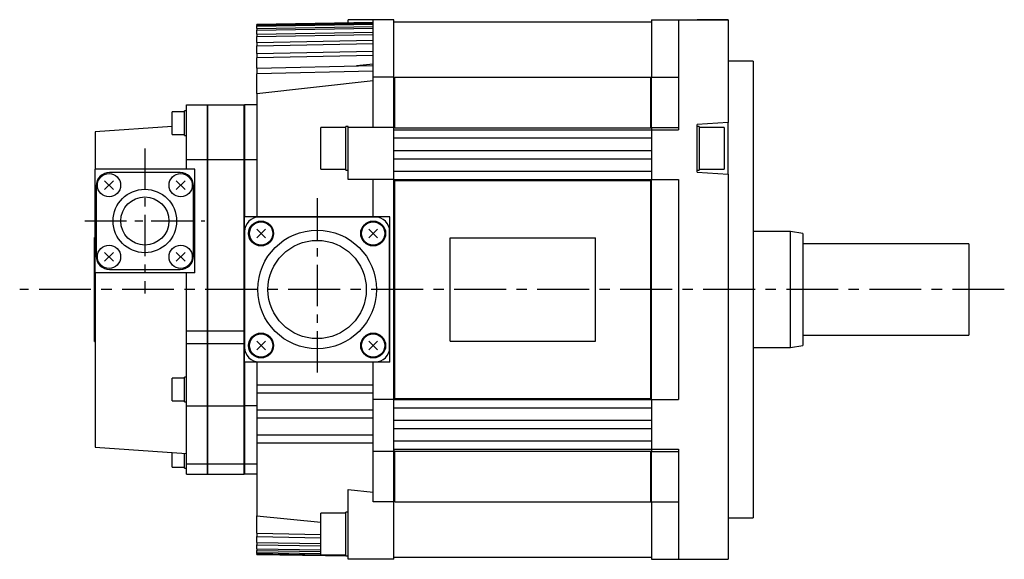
# Model space of a CAD drawing. Extents: x -406 to 648, y -334 to 295.
# Tile 1 of 4: x -171 to 67, y -334 to -204. Entities that reach past the tile are written whole.
import ezdxf

# ---------------------------------------------------------------- set-up
doc = ezdxf.new("R2010")
doc.units = 0
doc.linetypes.add('CENTER', pattern=[2, 1.25, -0.25, 0.25, -0.25])
doc.layers.add('CENTER', color=6, linetype='CENTER')
doc.layers.add('OUTLINE', color=7, linetype='CONTINUOUS')

msp = doc.modelspace()

# ---------------------------------------------------------------- linework, layer by layer
at = {"layer": 'CENTER', "ltscale": 8}
for p, q in [((-140.5, -235.27), (-140.5, -270.27)), ((-99, -247.3), (-99, -289.46)), ((-154.95, -252.77), (-126.05, -252.77))]:
    msp.add_line(p, q, dxfattribs=at)
at = {"layer": 'CENTER', "ltscale": 10}
msp.add_line((66.51, -269.27), (-170.65, -269.27), dxfattribs=at)
at = {"layer": 'OUTLINE'}
for p, q in [((-85.5, -204.97), (-113.5, -205.46)), ((-113.5, -205.47), (-85.5, -204.98)), ((-85.5, -205.17), (-113.5, -205.66)), ((-113.5, -205.85), (-85.5, -205.36)), ((-113.5, -205.46), (-113.5, -205.47)), ((-113.5, -205.66), (-113.5, -205.47)), ((-113.5, -205.66), (-113.5, -205.85)), ((-113.5, -206.42), (-113.5, -205.85)), ((-113.5, -206.42), (-85.5, -205.92)), ((-113.5, -206.8), (-85.5, -206.3)), ((-91.5, -205.08), (-91.5, -204.27)), ((-85.5, -204.27), (-91.5, -204.27)), ((-85.5, -218.15), (-85.5, -204.27)), ((-80.5, -204.27), (-85.5, -204.27)), ((-80.5, -218.15), (-80.5, -204.27)), ((-80.5, -204.77), (-18.5, -204.77)), ((-18.5, -204.27), (-18.5, -218.15)), ((-18.5, -204.27), (-12, -204.27)), ((-12, -204.27), (-12, -227.03)), ((-12, -204.27), (0, -204.27)), ((0, -204.27), (-7.5, -204.27)), ((0, -204.27), (0, -227.03)), ((-113.5, -206.42), (-113.5, -206.8)), ((-113.5, -207.77), (-113.5, -206.8)), ((-113.5, -207.77), (-85.5, -207.26)), ((-113.5, -207.77), (-113.5, -208.36)), ((-113.5, -208.36), (-85.5, -207.85)), ((-113.5, -209.75), (-113.5, -208.36)), ((-113.5, -209.75), (-85.5, -209.23)), ((-113.5, -209.75), (-113.5, -210.56)), ((-113.5, -210.56), (-85.5, -210.03)), ((-113.5, -212.43), (-113.5, -210.56)), ((-113.5, -212.43), (-85.5, -211.88)), ((-113.5, -212.43), (-113.5, -213.5)), ((-85.5, -212.94), (-113.5, -213.5)), ((-113.5, -215.92), (-113.5, -213.5)), ((-113.5, -215.92), (-85.5, -215.33)), ((-85.5, -215), (-89.5, -215.42)), ((6, -214.27), (0, -214.27)), ((6, -214.27), (6, -324.27)), ((-113.5, -215.92), (-113.5, -217.28)), ((-85.5, -216.69), (-113.5, -217.28)), ((-113.5, -222.04), (-113.5, -217.28)), ((-80.5, -218.15), (-85.5, -218.15)), ((-85.5, -230.27), (-85.5, -218.15)), ((-80.5, -230.27), (-80.5, -218.15)), ((-80.3, -230.31), (-80.3, -218.13)), ((-80.3, -218.13), (-18.6, -218.13)), ((-18.6, -230.31), (-18.6, -218.13)), ((-18.5, -230.27), (-18.5, -218.15)), ((-18.5, -218.15), (-12, -218.15)), ((-113.5, -222.04), (-85.5, -218.9)), ((-80.3, -218.38), (-80.5, -218.38)), ((-18.5, -219.42), (-18.6, -219.42)), ((-113.5, -222.04), (-113.5, -251.77)), ((-130.5, -237.97), (-130.5, -224.77)), ((-130.5, -224.77), (-125.5, -224.77)), ((-125.5, -224.77), (-125.5, -237.97)), ((-125.4, -224.77), (-125.4, -237.97)), ((-125.4, -224.77), (-116.6, -224.77)), ((-116.6, -237.97), (-116.6, -224.77)), ((-116.5, -224.77), (-116.5, -237.97)), ((-113.5, -224.77), (-116.5, -224.77)), ((-133.95, -229.2), (-133.95, -226.45)), ((-130.95, -226.45), (-133.95, -226.45)), ((-130.95, -229.2), (-130.95, -226.25)), ((-130.5, -226.25), (-130.95, -226.25)), ((-12, -227.03), (-12, -230.77)), ((0, -227.03), (0, -229.02)), ((-133.95, -230.01), (-152.5, -231.27)), ((-133.95, -231.95), (-133.95, -229.2)), ((-130.95, -232.15), (-130.95, -229.2)), ((-125.4, -228.77), (-125.5, -228.77)), ((-116.5, -228.77), (-116.6, -228.77)), ((-92.1, -240.52), (-92.1, -230.02)), ((-91.5, -230.02), (-92.1, -230.02)), ((-91.5, -230.27), (-91.5, -230.02)), ((0, -229.02), (-7.5, -229.52)), ((-7.5, -241.02), (-7.5, -229.52)), ((-7, -230.02), (-7.5, -230.02)), ((-7, -230.02), (-7, -240.52)), ((0, -241.52), (0, -229.02)), ((-152.5, -231.27), (-152.5, -240.27)), ((-133.95, -231.95), (-130.95, -231.95)), ((-130.95, -232.15), (-130.5, -232.15)), ((-98.1, -240.27), (-98.1, -230.27)), ((-92.1, -230.27), (-98.1, -230.27)), ((-91.5, -242.77), (-91.5, -230.27)), ((-80.5, -230.27), (-91.5, -230.27)), ((-80.5, -242.77), (-80.5, -230.27)), ((-80.3, -230.3), (-80.5, -230.3)), ((-80.5, -230.77), (-18.5, -230.77)), ((-80.3, -230.31), (-18.6, -230.31)), ((-18.5, -230.26), (-18.6, -230.26)), ((-18.5, -230.27), (-18.5, -230.77)), ((-18.5, -230.27), (-12, -230.27)), ((-18.5, -230.77), (-12, -230.77)), ((-18.5, -230.77), (-18.5, -242.77)), ((-1, -230.27), (-7, -230.27)), ((-1, -230.27), (-1, -240.27)), ((-80.5, -232.77), (-18.5, -232.77)), ((-80.5, -235.77), (-18.5, -235.77)), ((-130.5, -240.27), (-130.5, -237.97)), ((-130.5, -237.97), (-125.5, -237.97)), ((-125.5, -237.97), (-125.5, -279.27)), ((-125.4, -237.97), (-125.4, -279.27)), ((-125.4, -237.97), (-116.6, -237.97)), ((-116.6, -279.27), (-116.6, -237.97)), ((-116.5, -237.97), (-116.5, -251.77)), ((-116.5, -237.97), (-113.5, -237.97)), ((-80.5, -237.77), (-18.5, -237.77)), ((-152.5, -265.27), (-152.5, -240.27)), ((-128.5, -240.27), (-152.5, -240.27)), ((-132, -241.07), (-149, -241.07)), ((-128.5, -265.27), (-128.5, -240.27)), ((-98.1, -240.27), (-92.1, -240.27)), ((-92.1, -240.52), (-91.5, -240.52)), ((-80.5, -240.77), (-18.5, -240.77)), ((-7.5, -240.52), (-7, -240.52)), ((-7.5, -241.02), (0, -241.52)), ((-7, -240.27), (-1, -240.27)), ((0, -241.52), (0, -311.52)), ((-148.07, -245.2), (-150.19, -243.08)), ((-148.07, -243.08), (-150.19, -245.2)), ((-130.81, -245.2), (-132.93, -243.08)), ((-130.81, -243.08), (-132.93, -245.2)), ((-80.5, -242.77), (-91.5, -242.77)), ((-85.5, -251.77), (-85.5, -242.77)), ((-80.5, -242.77), (-18.5, -242.77)), ((-80.5, -242.98), (-80.5, -242.77)), ((-80.5, -295.57), (-80.5, -242.98)), ((-80.3, -242.98), (-80.5, -242.98)), ((-80.3, -295.57), (-80.3, -242.98)), ((-80.3, -242.98), (-18.6, -242.98)), ((-18.6, -295.57), (-18.6, -242.98)), ((-18.5, -243.01), (-18.6, -243.01)), ((-18.5, -242.98), (-18.5, -242.77)), ((-18.5, -242.77), (-12, -242.77)), ((-18.5, -295.57), (-18.5, -242.98)), ((-12, -242.77), (-12, -295.77)), ((-152.2, -244.27), (-152.2, -261.27)), ((-128.8, -261.27), (-128.8, -244.27)), ((-116.5, -286.77), (-116.5, -251.77)), ((-81.5, -251.77), (-116.5, -251.77)), ((-85.04, -251.81), (-112.96, -251.81)), ((-81.5, -286.77), (-81.5, -251.77)), ((-116.46, -255.31), (-116.46, -283.23)), ((-111.43, -256.84), (-113.56, -254.72)), ((-111.43, -254.72), (-113.56, -256.84)), ((-84.44, -256.84), (-86.57, -254.72)), ((-84.44, -254.72), (-86.57, -256.84)), ((-81.54, -283.23), (-81.54, -255.31)), ((15, -255.27), (6, -255.27)), ((15, -283.27), (15, -255.27)), ((18, -255.77), (15, -255.27)), ((18, -255.77), (18, -282.77)), ((-152.6, -281.77), (-152.6, -256.77)), ((-152.6, -256.77), (-152.5, -256.77)), ((-66.95, -281.7), (-66.95, -256.85)), ((-66.95, -256.85), (-31.95, -256.85)), ((-31.95, -281.7), (-31.95, -256.85)), ((58, -258.27), (18, -258.27)), ((58, -258.27), (58, -280.27)), ((-148.07, -262.46), (-150.19, -260.34)), ((-148.07, -260.34), (-150.19, -262.46)), ((-130.81, -262.46), (-132.93, -260.34)), ((-130.81, -260.34), (-132.93, -262.46)), ((-152.5, -265.27), (-152.5, -307.27)), ((-128.5, -265.27), (-152.5, -265.27)), ((-149, -264.47), (-132, -264.47)), ((-130.5, -279.27), (-130.5, -265.27)), ((-130.5, -282.27), (-130.5, -279.27)), ((-130.5, -279.27), (-125.5, -279.27)), ((-125.5, -279.27), (-125.5, -282.27)), ((-125.4, -279.27), (-125.4, -282.27)), ((-125.4, -279.27), (-116.6, -279.27)), ((-116.6, -282.27), (-116.6, -279.27)), ((-152.6, -281.77), (-152.5, -281.77)), ((-111.43, -283.83), (-113.56, -281.71)), ((-111.43, -281.71), (-113.56, -283.83)), ((-84.44, -283.83), (-86.57, -281.71)), ((-84.44, -281.71), (-86.57, -283.83)), ((-66.95, -281.7), (-31.95, -281.7)), ((18, -280.27), (58, -280.27)), ((-130.5, -297.27), (-130.5, -282.27)), ((-130.5, -282.27), (-125.5, -282.27)), ((-125.5, -282.27), (-125.5, -297.27)), ((-125.4, -282.27), (-125.4, -297.27)), ((-125.4, -282.27), (-116.6, -282.27)), ((-116.6, -297.27), (-116.6, -282.27)), ((6, -283.27), (15, -283.27)), ((15, -283.27), (18, -282.77)), ((-116.5, -286.77), (-116.5, -297.27)), ((-81.5, -286.77), (-116.5, -286.77)), ((-113.5, -286.77), (-113.5, -292.27)), ((-112.96, -286.73), (-85.04, -286.73)), ((-85.5, -292.27), (-85.5, -286.77)), ((-133.95, -296.1), (-133.95, -290.6)), ((-130.95, -290.6), (-133.95, -290.6)), ((-130.95, -296.3), (-130.95, -290.4)), ((-130.5, -290.4), (-130.95, -290.4)), ((-113.5, -292.27), (-113.5, -294.27)), ((-113.5, -292.27), (-85.5, -292.27)), ((-85.5, -294.27), (-85.5, -292.27)), ((-133.95, -296.1), (-130.95, -296.1)), ((-130.95, -296.3), (-130.5, -296.3)), ((-113.5, -294.27), (-113.5, -298.27)), ((-85.5, -294.27), (-113.5, -294.27)), ((-85.5, -295.77), (-85.5, -294.27)), ((-85.5, -308.27), (-85.5, -295.77)), ((-80.5, -295.77), (-85.5, -295.77)), ((-80.3, -295.56), (-80.5, -295.56)), ((-80.5, -295.77), (-80.5, -295.57)), ((-80.5, -295.77), (-18.5, -295.77)), ((-80.5, -308.27), (-80.5, -295.77)), ((-80.3, -295.57), (-18.6, -295.57)), ((-18.5, -295.53), (-18.6, -295.53)), ((-18.5, -295.77), (-18.5, -295.57)), ((-18.5, -295.77), (-12, -295.77)), ((-18.5, -295.77), (-18.5, -307.77)), ((-130.5, -311.27), (-130.5, -297.27)), ((-130.5, -297.27), (-125.5, -297.27)), ((-125.5, -297.27), (-125.5, -311.27)), ((-125.4, -297.27), (-125.4, -311.27)), ((-125.4, -297.27), (-116.6, -297.27)), ((-116.6, -311.27), (-116.6, -297.27)), ((-116.5, -297.27), (-116.5, -311.27)), ((-113.5, -297.27), (-116.5, -297.27)), ((-113.5, -298.27), (-113.5, -300.27)), ((-113.5, -298.27), (-85.5, -298.27)), ((-80.5, -297.77), (-18.5, -297.77)), ((-113.5, -300.27), (-113.5, -304.27)), ((-85.5, -300.27), (-113.5, -300.27)), ((-80.5, -300.77), (-18.5, -300.77)), ((-80.5, -302.77), (-18.5, -302.77)), ((-113.5, -304.27), (-113.5, -306.27)), ((-113.5, -304.27), (-85.5, -304.27)), ((-80.5, -305.77), (-18.5, -305.77)), ((-152.5, -307.27), (-130.5, -308.77)), ((-113.5, -306.27), (-113.5, -323.82)), ((-85.5, -306.27), (-113.5, -306.27)), ((-85.5, -320.4), (-85.5, -308.27)), ((-80.5, -308.27), (-85.5, -308.27)), ((-80.5, -307.77), (-18.5, -307.77)), ((-80.3, -308.25), (-80.5, -308.25)), ((-80.5, -320.4), (-80.5, -308.27)), ((-80.3, -320.42), (-80.3, -308.24)), ((-80.3, -308.24), (-18.6, -308.24)), ((-18.6, -320.42), (-18.6, -308.24)), ((-18.5, -308.29), (-18.6, -308.29)), ((-18.5, -307.77), (-18.5, -308.27)), ((-18.5, -307.77), (-12, -307.77)), ((-18.5, -320.4), (-18.5, -308.27)), ((-18.5, -308.27), (-12, -308.27)), ((-12, -307.77), (-12, -311.52)), ((-133.95, -312.1), (-133.95, -308.54)), ((-130.95, -312.3), (-130.95, -308.74)), ((-125.5, -309.77), (-125.4, -309.77)), ((-116.6, -309.77), (-116.5, -309.77)), ((-133.95, -312.1), (-130.95, -312.1)), ((-130.95, -312.3), (-130.5, -312.3)), ((-130.5, -313.77), (-130.5, -311.27)), ((-130.5, -311.27), (-125.5, -311.27)), ((-125.5, -311.27), (-125.5, -313.77)), ((-125.4, -311.27), (-125.4, -313.77)), ((-125.4, -311.27), (-116.6, -311.27)), ((-116.6, -313.77), (-116.6, -311.27)), ((-116.5, -311.27), (-116.5, -313.77)), ((-116.5, -311.27), (-113.5, -311.27)), ((-12, -311.52), (-12, -334.27)), ((0, -311.52), (0, -334.27)), ((-130.5, -313.77), (-125.5, -313.77)), ((-125.4, -313.77), (-116.6, -313.77)), ((-113.5, -313.77), (-116.5, -313.77)), ((-91.5, -326.57), (-91.5, -317.43)), ((-91.5, -317.43), (-85.5, -318.11)), ((-80.3, -320.16), (-80.5, -320.16)), ((-18.5, -319.12), (-18.6, -319.12)), ((-80.5, -320.4), (-85.5, -320.4)), ((-80.5, -334.27), (-80.5, -320.4)), ((-80.3, -320.42), (-18.6, -320.42)), ((-18.5, -320.4), (-18.5, -334.27)), ((-18.5, -320.4), (-12, -320.4)), ((-113.5, -327.98), (-113.5, -323.82)), ((-113.5, -323.82), (-98.1, -325.32)), ((-98.1, -333.17), (-98.1, -323.17)), ((-92.1, -323.17), (-98.1, -323.17)), ((-92.1, -333.42), (-92.1, -322.92)), ((-91.5, -322.92), (-92.1, -322.92)), ((0, -324.27), (6, -324.27)), ((-91.5, -329.77), (-91.5, -326.57)), ((-113.5, -327.98), (-113.5, -328.8)), ((-113.5, -327.98), (-98.1, -328.28)), ((-113.5, -330.19), (-113.5, -328.8)), ((-113.5, -328.8), (-98.1, -329.08)), ((-113.5, -330.19), (-113.5, -330.78)), ((-113.5, -330.19), (-98.1, -330.47)), ((-113.5, -331.75), (-113.5, -330.78)), ((-113.5, -330.78), (-98.1, -331.06)), ((-113.5, -331.75), (-113.5, -332.13)), ((-113.5, -331.75), (-98.1, -332.02)), ((-91.5, -334.27), (-91.5, -329.77)), ((-113.5, -332.7), (-113.5, -332.13)), ((-113.5, -332.13), (-98.1, -332.4)), ((-113.5, -332.7), (-113.5, -332.89)), ((-98.1, -332.97), (-113.5, -332.7)), ((-113.5, -333.08), (-113.5, -332.89)), ((-113.5, -332.89), (-98.1, -333.16)), ((-113.5, -333.08), (-113.5, -333.09)), ((-113.5, -333.08), (-91.5, -333.46)), ((-113.5, -333.09), (-91.5, -333.47)), ((-98.1, -333.17), (-92.1, -333.17)), ((-97.23, -333.17), (-92.1, -333.26)), ((-92.1, -333.42), (-91.5, -333.42)), ((-80.5, -334.27), (-91.5, -334.27)), ((-80.5, -333.77), (-18.5, -333.77)), ((-18.5, -334.27), (-12, -334.27)), ((-12, -334.27), (0, -334.27)), ((-7.5, -334.27), (0, -334.27))]:
    msp.add_line(p, q, dxfattribs=at)
for centre, radius in [((-149.13, -244.14), 2.8), ((-131.87, -244.14), 2.8), ((-140.5, -252.77), 7.65), ((-140.5, -252.77), 5.8), ((-112.5, -255.78), 3), ((-112.5, -255.78), 2.95), ((-112.5, -255.78), 2.8), ((-85.51, -255.78), 3), ((-85.51, -255.78), 2.95), ((-85.51, -255.78), 2.8), ((-99, -269.27), 14.29), ((-99, -269.27), 11.84), ((-149.13, -261.4), 2.8), ((-131.87, -261.4), 2.8), ((-112.5, -282.77), 3), ((-112.5, -282.77), 2.95), ((-85.51, -282.77), 3), ((-85.51, -282.77), 2.95), ((-112.5, -282.77), 2.8), ((-85.51, -282.77), 2.8)]:
    msp.add_circle(centre, radius, dxfattribs=at)
for centre, radius, start, end in [((-149, -244.27), 3.2, 90, 180), ((-132, -244.27), 3.2, 0, 90), ((-112.96, -255.31), 3.5, 90, 180), ((-85.04, -255.31), 3.5, 0, 90), ((-149, -261.27), 3.2, 180, 270), ((-132, -261.27), 3.2, 270, 0), ((-112.96, -283.23), 3.5, 180, 270), ((-85.04, -283.23), 3.5, 270, 0)]:
    msp.add_arc(centre, radius, start, end, dxfattribs=at)

doc.saveas('drawing.dxf')
